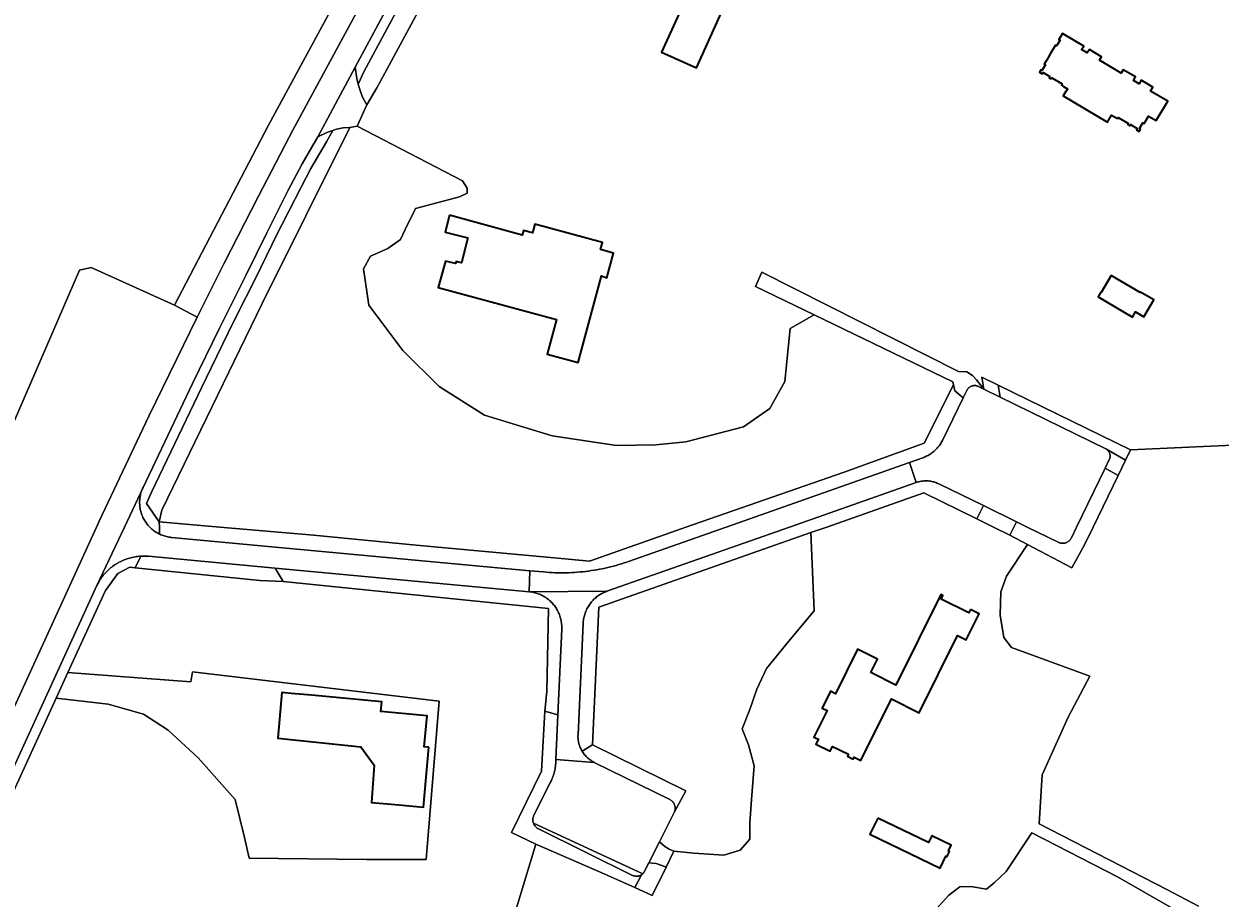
# Model space of a CAD drawing. Header units: metres. Extents: x 152737 to 157444, y 374779 to 378487.
# Tile 65 of 95: x 155587 to 155829, y 375925 to 376102. Entities that reach past the tile are written whole.
import ezdxf
from ezdxf.enums import TextEntityAlignment as Align

# ---------------------------------------------------------------- set-up
doc = ezdxf.new("R2010")
doc.units = ezdxf.units.M
for name, color, linetype, lineweight in [('B-XX-OG-BEBOUWING-GV', 7, 'Continuous', 35), ('B-XX-OG-BEBOUWING-T18', 10, 'Continuous', 18), ('B-XX-OG-TERREIN_CULTUURSCHEIDING-GV', 7, 'Continuous', 18), ('B-XX-OG-TOPOGRAFIE-T18', 10, 'Continuous', 18), ('B-XX-OG-WEG-GV', 7, 'Continuous', 18)]:
    doc.layers.add(name, color=color, linetype=linetype, lineweight=lineweight)
doc.styles.add('NLCS-ISO-M-T18', font='NLCS-ISO.ttf', dxfattribs={"height": 1.8})

msp = doc.modelspace()

# ---------------------------------------------------------------- linework, layer by layer
at = {"layer": 'B-XX-OG-BEBOUWING-GV'}
msp.add_lwpolyline([(155721.654, 376109.103), (155715.787, 376096.066), (155722.824, 376092.899), (155728.458, 376105.418)], dxfattribs=at)
for points in [[(155794.51, 376090.641), (155794.653, 376090.881), (155796.724, 376089.648), (155796.58, 376089.407), (155797.044, 376089.131), (155797.812, 376088.662), (155796.942, 376087.201), (155805.877, 376081.878), (155806.747, 376083.339), (155807.915, 376082.643), (155808.053, 376082.875), (155810.124, 376081.641), (155809.986, 376081.409), (155810.381, 376081.174), (155810.529, 376081.423), (155811.929, 376080.589), (155811.781, 376080.339), (155812.339, 376080.007), (155812.606, 376080.454), (155812.374, 376080.592), (155813.06, 376081.743), (155813.291, 376081.605), (155813.522, 376081.991), (155814.203, 376083.134), (155815.749, 376082.213), (155818.078, 376086.121), (155814.598, 376088.194), (155815.054, 376088.959), (155812.7, 376090.361), (155812.291, 376089.674), (155811.148, 376090.355), (155811.557, 376091.042), (155809.083, 376092.516), (155808.664, 376091.812), (155804.291, 376094.417), (155804.71, 376095.121), (155802.236, 376096.595), (155801.817, 376095.891), (155800.683, 376096.567), (155801.102, 376097.271), (155796.824, 376099.82), (155796.097, 376098.6), (155796.321, 376098.467), (155795.63, 376097.307), (155795.406, 376097.44), (155794.485, 376095.894), (155793.589, 376094.39), (155793.129, 376093.617), (155793.352, 376093.484), (155792.666, 376092.333), (155792.443, 376092.466), (155792.182, 376092.028), (155792.723, 376091.705), (155792.877, 376091.963), (155794.277, 376091.129), (155794.123, 376090.871)], [(155672.922, 376063.071), (155672.012, 376059.68), (155676.621, 376058.491), (155675.31, 376053.452), (155674.221, 376053.74), (155674.111, 376053.301), (155672.112, 376053.811), (155670.632, 376048.43), (155694.522, 376041.97), (155692.622, 376034.971), (155698.921, 376033.272), (155703.601, 376050.791), (155704.731, 376050.442), (155706.062, 376055.4), (155703.43, 376056.121), (155703.811, 376057.571), (155690.181, 376061.272), (155689.702, 376059.492), (155687.852, 376059.99), (155687.6, 376059.072)], [(155806.67, 376050.891), (155804.64, 376047.445), (155804.562, 376047.49), (155804.024, 376046.577), (155810.986, 376042.476), (155811.595, 376043.51), (155813.241, 376042.541), (155815.246, 376045.944), (155812.575, 376047.517), (155812.529, 376047.44)], [(155778.206, 375983.352), (155777.872, 375982.681), (155772.284, 375985.457), (155772.621, 375986.137), (155772.219, 375986.337), (155763.137, 375968.06), (155758.095, 375970.565), (155759.439, 375973.27), (155755.391, 375975.281), (155750.932, 375966.308), (155749.947, 375966.797), (155748.252, 375963.385), (155749.237, 375962.896), (155746.572, 375957.531), (155747.458, 375957.091), (155746.969, 375956.106), (155749.861, 375954.668), (155750.351, 375955.654), (155753.53, 375954.074), (155753.339, 375953.689), (155754.53, 375953.097), (155754.721, 375953.482), (155756.055, 375952.819), (155762.227, 375965.24), (155767.815, 375962.464), (155775.558, 375978.046), (155777.322, 375977.17), (155779.961, 375982.48)], [(155668.74, 375955.501), (155667.781, 375955.591), (155668.372, 375961.812), (155659.011, 375962.69), (155659.202, 375964.68), (155645.032, 375966.011), (155640.928, 375966.347), (155639.017, 375966.531), (155638.227, 375957.296), (155654.956, 375955.546), (155657.649, 375951.876), (155657.148, 375944.282), (155662.632, 375943.821), (155667.612, 375943.352)], [(155759.466, 375941.158), (155757.878, 375937.871), (155772.069, 375930.993), (155773.243, 375933.424), (155773.423, 375933.337), (155773.945, 375934.417), (155773.765, 375934.504), (155774.318, 375935.648), (155770.41, 375937.536), (155769.757, 375936.185)]]:
    msp.add_lwpolyline(points, close=True, dxfattribs=at)
at = {"layer": 'B-XX-OG-TERREIN_CULTUURSCHEIDING-GV'}
for points in [[(155578.238, 376006.1), (155598.091, 376051.963), (155600.462, 376052.534), (155617.29, 376044.908), (155636.318, 376081.301), (155673.633, 376150.236), (155635.73, 376171.99), (155597.233, 376191.569), (155596.951, 376191.82), (155592.667, 376195.632), (155582.567, 376203.918)], [(155670.087, 376110.833), (155658.938, 376090.19), (155658.223, 376088.854), (155656.179, 376085.411), (155654.239, 376081.106), (155675.536, 376070), (155676.452, 376068.55), (155676.451, 376067.558), (155674.925, 376066.795), (155665.995, 376064.432), (155663.933, 376060.159), (155663.016, 376058.175), (155660.421, 376056.345), (155656.91, 376054.819), (155655.535, 376052.225), (155656.601, 376044.898), (155663.467, 376035.738), (155670.791, 376028.409), (155679.947, 376022.606), (155693.682, 376018.48), (155706.655, 376016.491), (155714.593, 376016.641), (155720.698, 376017.25), (155732.299, 376020.299), (155737.643, 376023.96), (155740.697, 376029.454), (155741.769, 376040.138), (155746.643, 376042.92), (155734.748, 376048.689), (155736.037, 376051.544), (155775.817, 376031.469), (155777.475, 376031.396), (155778.639, 376030.638), (155779.436, 376029.81), (155780.902, 376027.927), (155780.518, 376030.344), (155783.812, 376028.726), (155810.54, 376015.602), (155856.379, 376017.734)], [(155728.458, 376105.418), (155722.824, 376092.899), (155715.787, 376096.066), (155721.654, 376109.103)], [(155856.379, 376017.734), (155810.54, 376015.602), (155809.558, 376013.571), (155808.032, 376010.414), (155802.995, 376000), (155801.323, 375996.542), (155798.686, 375991.781), (155789.727, 375996.498), (155785.473, 375990.084), (155784.314, 375986.926), (155784.207, 375982.189), (155784.942, 375977.663), (155786.52, 375975.662), (155802.308, 375969.867), (155797.99, 375961.552), (155792.722, 375949.87), (155792.087, 375939.975), (155817.926, 375926.703), (155824.274, 375923.344)], [(155824.274, 375923.344), (155817.926, 375926.703), (155792.087, 375939.975), (155792.722, 375949.87), (155797.99, 375961.552), (155802.308, 375969.867), (155786.52, 375975.662), (155784.942, 375977.663), (155784.207, 375982.189), (155784.314, 375986.926), (155785.473, 375990.084), (155789.727, 375996.498), (155786.132, 375998.391), (155782.851, 376000), (155779.5, 376001.643), (155768.769, 376006.904), (155749.147, 376000), (155745.964, 375998.88), (155746.588, 375983.097), (155741.428, 375976.888), (155737.005, 375971.415), (155735.003, 375967.205), (155733.634, 375963.101), (155732.053, 375959.206), (155733.315, 375955.943), (155734.472, 375951.732), (155733.943, 375944.89), (155733.626, 375940.153), (155733.625, 375936.89), (155731.624, 375934.68), (155728.36, 375933.628), (155722.281, 375934.051), (155718.27, 375934.447), (155716.695, 375931.228), (155713.879, 375925.472), (155710.335, 375927.081), (155703.679, 375930.103), (155690.344, 375935.886), (155684.239, 375915.679)], [(155560.167, 375892.836), (155593.401, 375965.43), (155595.777, 375970.62), (155603.361, 375987.186), (155605.877, 375990.625), (155608.286, 375991.9), (155609.394, 375991.786), (155610.504, 375994.118), (155610.215, 375994.099), (155609.927, 375994.071), (155609.64, 375994.036), (155609.354, 375993.993), (155609.069, 375993.942), (155608.786, 375993.883), (155608.505, 375993.816), (155608.225, 375993.741), (155607.948, 375993.659), (155607.673, 375993.569), (155607.4, 375993.472), (155607.131, 375993.367), (155606.864, 375993.255), (155606.6, 375993.135), (155606.341, 375993.008), (155606.084, 375992.874), (155605.832, 375992.733), (155605.583, 375992.585), (155605.339, 375992.43), (155605.098, 375992.268), (155604.863, 375992.1), (155604.632, 375991.926), (155604.407, 375991.745), (155604.186, 375991.558), (155603.97, 375991.365), (155603.76, 375991.166), (155603.556, 375990.961), (155603.357, 375990.751), (155603.164, 375990.535), (155602.977, 375990.314), (155602.797, 375990.088), (155602.622, 375989.857), (155602.455, 375989.622), (155602.293, 375989.382), (155602.139, 375989.137), (155601.991, 375988.888), (155601.85, 375988.635), (155601.716, 375988.379), (155601.632, 375988.208), (155558.348, 375893.669)], [(155684.239, 375915.679), (155690.344, 375935.886), (155685.442, 375938.212), (155691.47, 375950.657), (155692.186, 375962.745), (155692.561, 375966.74), (155692.929, 375983.52), (155639.262, 375989.005), (155634.538, 375989.202), (155609.394, 375991.786), (155608.286, 375991.9), (155605.877, 375990.625), (155603.361, 375987.186), (155595.777, 375970.62), (155620.634, 375968.707), (155620.95, 375970.707), (155670.844, 375964.795), (155668.519, 375936.901), (155668.201, 375932.796), (155656.096, 375932.8), (155632.411, 375933.018), (155631.465, 375937.229), (155629.573, 375944.914), (155622.102, 375953.338), (155615.999, 375958.919), (155611.052, 375962.184), (155603.895, 375964.186), (155593.401, 375965.43), (155560.167, 375892.836)], [(155823.081, 375920.543), (155807.926, 375929.285), (155790.613, 375938.133), (155785.452, 375930.346), (155783.004, 375928.057), (155781.477, 375926.768), (155778.293, 375927.322), (155776.03, 375927.27), (155773.819, 375925.586), (155770.619, 375921.957)], [(155770.619, 375921.957), (155773.819, 375925.586), (155776.03, 375927.27), (155778.293, 375927.322), (155781.477, 375926.768), (155783.004, 375928.057), (155785.452, 375930.346), (155790.613, 375938.133), (155807.926, 375929.285), (155823.081, 375920.543)]]:
    msp.add_lwpolyline(points, dxfattribs=at)
for points in [[(155654.469, 376089.582), (155655.602, 376092.053), (155687.909, 376152.213), (155707.841, 376192.264), (155706.28, 376193.216), (155704.162, 376188.438), (155699.638, 376179.016), (155693.528, 376167.012), (155687.202, 376155.122), (155686.147, 376153.159), (155653.84, 376092.999), (155654.171, 376090.724)], [(155654.469, 376089.582), (155654.751, 376088.5), (155655.026, 376087.691), (155655.391, 376086.82), (155656.179, 376085.411), (155658.223, 376088.854), (155658.938, 376090.19), (155670.087, 376110.833), (155686.014, 376140.046), (155711.504, 376186.901), (155711.773, 376187.991), (155709.834, 376191.049), (155707.841, 376192.264), (155687.909, 376152.213), (155655.602, 376092.053)], [(155617.29, 376044.908), (155621.884, 376042.457), (155622.428, 376043.572), (155627.331, 376053.38), (155634.274, 376066.93), (155641.312, 376080.432), (155681.927, 376155.546), (155681.809, 376156.379), (155681.632, 376157.632), (155681.11, 376159.168), (155679.958, 376160.679), (155679.695, 376160.822), (155676.756, 376155.477), (155673.633, 376150.236), (155636.318, 376081.301)], [(155794.51, 376090.641), (155794.123, 376090.871), (155794.277, 376091.129), (155792.877, 376091.963), (155792.723, 376091.705), (155792.182, 376092.028), (155792.443, 376092.466), (155792.666, 376092.333), (155793.352, 376093.484), (155793.129, 376093.617), (155793.589, 376094.39), (155794.485, 376095.894), (155795.406, 376097.44), (155795.63, 376097.307), (155796.321, 376098.467), (155796.097, 376098.6), (155796.824, 376099.82), (155801.102, 376097.271), (155800.683, 376096.567), (155801.817, 376095.891), (155802.236, 376096.595), (155804.71, 376095.121), (155804.291, 376094.417), (155808.664, 376091.812), (155809.083, 376092.516), (155811.557, 376091.042), (155811.148, 376090.355), (155812.291, 376089.674), (155812.7, 376090.361), (155815.054, 376088.959), (155814.598, 376088.194), (155818.078, 376086.121), (155815.749, 376082.213), (155814.203, 376083.134), (155813.522, 376081.991), (155813.291, 376081.605), (155813.06, 376081.743), (155812.374, 376080.592), (155812.606, 376080.454), (155812.339, 376080.007), (155811.781, 376080.339), (155811.929, 376080.589), (155810.529, 376081.423), (155810.381, 376081.174), (155809.986, 376081.409), (155810.124, 376081.641), (155808.053, 376082.875), (155807.915, 376082.643), (155806.747, 376083.339), (155805.877, 376081.878), (155796.942, 376087.201), (155797.812, 376088.662), (155797.044, 376089.131), (155796.58, 376089.407), (155796.724, 376089.648), (155794.653, 376090.881)], [(155614.313, 375998.567), (155614.274, 376000), (155614.245, 376001.063), (155611.661, 376004.771), (155612.756, 376007.172), (155622.755, 376028.196), (155624.783, 376032.37), (155628.1, 376039.19), (155629.935, 376042.854), (155633.598, 376050.152), (155637.051, 376057.221), (155637.749, 376058.65), (155642.957, 376068.865), (155644.898, 376072.533), (155648.004, 376077.921), (155649.306, 376080.207), (155648.111, 376079.788), (155646.271, 376078.92), (155643.149, 376073.503), (155640.225, 376067.979), (155635.959, 376059.543), (155631.811, 376051.051), (155626.31, 376040.089), (155620.95, 376029.058), (155610.95, 376008.031), (155610.851, 376007.814), (155610.76, 376007.594), (155610.676, 376007.371), (155610.6, 376007.145), (155610.531, 376006.916), (155610.47, 376006.686), (155610.416, 376006.454), (155610.371, 376006.22), (155610.333, 376005.984), (155610.304, 376005.748), (155610.282, 376005.51), (155610.268, 376005.272), (155610.262, 376005.034), (155610.265, 376004.795), (155610.275, 376004.557), (155610.293, 376004.32), (155610.319, 376004.083), (155610.353, 376003.847), (155610.396, 376003.612), (155610.445, 376003.379), (155610.503, 376003.148), (155610.568, 376002.918), (155610.641, 376002.691), (155610.722, 376002.467), (155610.81, 376002.245), (155610.906, 376002.027), (155611.008, 376001.812), (155611.118, 376001.6), (155611.235, 376001.393), (155611.359, 376001.189), (155611.49, 376000.989), (155611.627, 376000.794), (155611.771, 376000.604), (155611.921, 376000.419), (155612.077, 376000.239), (155612.239, 376000.064), (155612.302, 376000), (155612.407, 375999.895), (155612.58, 375999.731), (155612.759, 375999.573), (155612.943, 375999.422), (155613.132, 375999.277), (155613.326, 375999.138), (155613.524, 375999.005), (155613.727, 375998.88), (155613.933, 375998.761), (155614.144, 375998.649)], [(155614.245, 376001.063), (155614.754, 376003.411), (155635.03, 376045.214), (155652.764, 376080.841), (155651.386, 376080.732), (155650.031, 376080.461), (155649.306, 376080.207), (155648.004, 376077.921), (155644.898, 376072.533), (155642.957, 376068.865), (155637.749, 376058.65), (155637.051, 376057.221), (155633.598, 376050.152), (155629.935, 376042.854), (155628.1, 376039.19), (155624.783, 376032.37), (155622.755, 376028.196), (155612.756, 376007.172), (155611.661, 376004.771)], [(155774.774, 376028.748), (155774.62, 376029.352), (155746.643, 376042.92), (155741.769, 376040.138), (155740.697, 376029.454), (155737.643, 376023.96), (155732.299, 376020.299), (155720.698, 376017.25), (155714.593, 376016.641), (155706.655, 376016.491), (155693.682, 376018.48), (155679.947, 376022.606), (155670.791, 376028.409), (155663.467, 376035.738), (155656.601, 376044.898), (155655.535, 376052.225), (155656.91, 376054.819), (155660.421, 376056.345), (155663.016, 376058.175), (155663.933, 376060.159), (155665.995, 376064.432), (155674.925, 376066.795), (155676.451, 376067.558), (155676.452, 376068.55), (155675.536, 376070), (155654.239, 376081.106), (155652.764, 376080.841), (155635.03, 376045.214), (155614.754, 376003.411), (155614.245, 376001.063), (155626.459, 376000), (155645.393, 375998.353), (155666.134, 375996.374), (155693.283, 375993.885), (155701.197, 375993.084), (155719.943, 375999.75), (155720.664, 376000), (155752.655, 376011.086), (155768.874, 376016.944)], [(155672.922, 376063.071), (155687.6, 376059.072), (155687.852, 376059.99), (155689.702, 376059.492), (155690.181, 376061.272), (155703.811, 376057.571), (155703.43, 376056.121), (155706.062, 376055.4), (155704.731, 376050.442), (155703.601, 376050.791), (155698.921, 376033.272), (155692.622, 376034.971), (155694.522, 376041.97), (155670.632, 376048.43), (155672.112, 376053.811), (155674.111, 376053.301), (155674.221, 376053.74), (155675.31, 376053.452), (155676.621, 376058.491), (155672.012, 376059.68)], [(155496.302, 375814.849), (155513.013, 375806.44), (155601.548, 376000), (155602.093, 376001.191), (155612.121, 376022.448), (155621.884, 376042.457), (155617.29, 376044.908), (155600.462, 376052.534), (155598.091, 376051.963), (155578.238, 376006.1), (155553.773, 375953.604), (155525.85, 375883.598), (155500.185, 375824.067)], [(155806.67, 376050.891), (155812.529, 376047.44), (155812.575, 376047.517), (155815.246, 376045.944), (155813.241, 376042.541), (155811.595, 376043.51), (155810.986, 376042.476), (155804.024, 376046.577), (155804.562, 376047.49), (155804.64, 376047.445)], [(155614.245, 376001.063), (155614.274, 376000), (155614.313, 375998.567), (155614.358, 375998.545), (155614.576, 375998.447), (155614.797, 375998.357), (155615.021, 375998.275), (155615.247, 375998.2), (155615.475, 375998.133), (155615.706, 375998.073), (155615.939, 375998.021), (155616.173, 375997.977), (155616.409, 375997.941), (155616.646, 375997.913), (155616.716, 375997.906), (155689.13, 375991.186), (155691.92, 375990.927), (155692.487, 375990.878), (155693.054, 375990.838), (155693.623, 375990.805), (155694.191, 375990.781), (155694.76, 375990.764), (155695.329, 375990.756), (155695.898, 375990.755), (155696.467, 375990.763), (155697.036, 375990.778), (155697.604, 375990.801), (155698.172, 375990.833), (155698.74, 375990.872), (155699.307, 375990.92), (155699.873, 375990.975), (155700.439, 375991.038), (155701.003, 375991.109), (155701.567, 375991.189), (155702.129, 375991.276), (155702.69, 375991.371), (155703.25, 375991.474), (155703.808, 375991.584), (155704.365, 375991.703), (155704.919, 375991.829), (155705.472, 375991.963), (155706.023, 375992.105), (155706.572, 375992.255), (155707.119, 375992.412), (155707.664, 375992.577), (155708.206, 375992.75), (155708.746, 375992.93), (155709.102, 375993.054), (155728.809, 376000), (155765.852, 376013.056), (155768.547, 376014.006), (155768.77, 376014.089), (155768.99, 376014.179), (155769.207, 376014.277), (155769.421, 376014.381), (155769.631, 376014.493), (155769.837, 376014.612), (155770.039, 376014.738), (155770.237, 376014.871), (155770.43, 376015.01), (155770.619, 376015.155), (155770.802, 376015.307), (155770.98, 376015.465), (155771.153, 376015.629), (155771.32, 376015.798), (155771.481, 376015.973), (155771.637, 376016.153), (155771.786, 376016.339), (155771.929, 376016.529), (155772.065, 376016.724), (155772.195, 376016.924), (155772.318, 376017.127), (155772.434, 376017.335), (155772.543, 376017.547), (155776.721, 376026.116), (155775.074, 376027.575), (155774.774, 376028.748), (155768.874, 376016.944), (155752.655, 376011.086), (155720.664, 376000), (155719.943, 375999.75), (155701.197, 375993.084), (155693.283, 375993.885), (155666.134, 375996.374), (155645.393, 375998.353), (155626.459, 376000)], [(155784.219, 376026.298), (155805.711, 376015.733), (155809.558, 376013.571), (155810.54, 376015.602), (155783.812, 376028.726)], [(155786.132, 375998.391), (155789.727, 375996.498), (155798.686, 375991.781), (155801.323, 375996.542), (155802.995, 376000), (155808.032, 376010.414), (155805.411, 376011.886), (155799.663, 376000), (155798.623, 375997.849), (155798.568, 375997.743), (155798.503, 375997.635), (155798.431, 375997.53), (155798.352, 375997.431), (155798.268, 375997.337), (155798.178, 375997.248), (155798.082, 375997.166), (155797.981, 375997.089), (155797.876, 375997.019), (155797.767, 375996.956), (155797.653, 375996.9), (155797.537, 375996.851), (155797.417, 375996.809), (155797.295, 375996.776), (155797.172, 375996.75), (155797.046, 375996.731), (155796.92, 375996.721), (155796.794, 375996.719), (155796.668, 375996.725), (155796.542, 375996.739), (155796.417, 375996.76), (155796.294, 375996.79), (155796.174, 375996.827), (155796.055, 375996.872), (155795.94, 375996.924), (155789.666, 376000), (155787.489, 376001.067), (155786.948, 376000)], [(155699.695, 375954.71), (155701.789, 375955.949), (155703.062, 375983.785), (155745.964, 375998.88), (155749.147, 376000), (155768.769, 376006.904), (155779.5, 376001.643), (155780.813, 376004.34), (155771.84, 376008.74), (155771.642, 376008.833), (155771.44, 376008.918), (155771.236, 376008.996), (155771.028, 376009.066), (155770.819, 376009.129), (155770.607, 376009.184), (155770.393, 376009.231), (155770.178, 376009.27), (155769.961, 376009.302), (155769.744, 376009.325), (155769.525, 376009.341), (155769.306, 376009.348), (155769.088, 376009.348), (155768.869, 376009.34), (155768.651, 376009.323), (155768.433, 376009.299), (155768.217, 376009.267), (155768.001, 376009.226), (155767.788, 376009.178), (155767.576, 376009.123), (155767.367, 376009.059), (155767.224, 376009.011), (155741.614, 376000), (155704.737, 375987.025), (155704.511, 375986.941), (155704.289, 375986.85), (155704.069, 375986.752), (155703.853, 375986.646), (155703.641, 375986.533), (155703.432, 375986.413), (155703.227, 375986.287), (155703.027, 375986.153), (155702.831, 375986.013), (155702.641, 375985.867), (155702.455, 375985.714), (155702.274, 375985.556), (155702.098, 375985.391), (155701.929, 375985.22), (155701.764, 375985.044), (155701.606, 375984.863), (155701.454, 375984.677), (155701.309, 375984.485), (155701.169, 375984.289), (155701.037, 375984.088), (155700.911, 375983.883), (155700.792, 375983.674), (155700.68, 375983.461), (155700.575, 375983.245), (155700.477, 375983.025), (155700.387, 375982.802), (155700.304, 375982.576), (155700.229, 375982.347), (155700.161, 375982.116), (155700.101, 375981.883), (155700.049, 375981.648), (155700.005, 375981.412), (155699.969, 375981.174), (155699.94, 375980.935), (155699.92, 375980.695), (155699.91, 375980.527), (155698.879, 375957.99), (155698.873, 375957.773), (155698.875, 375957.555), (155698.885, 375957.338), (155698.903, 375957.122), (155698.929, 375956.906), (155698.962, 375956.691), (155699.004, 375956.478), (155699.053, 375956.266), (155699.111, 375956.057), (155699.176, 375955.849), (155699.248, 375955.644), (155699.328, 375955.442), (155699.415, 375955.243), (155699.51, 375955.048), (155699.612, 375954.856)], [(155701.789, 375955.949), (155720.682, 375946.65), (155718.306, 375942.246), (155715.353, 375936.374), (155716.414, 375935.388), (155717.331, 375934.885), (155718.27, 375934.447), (155722.281, 375934.051), (155728.36, 375933.628), (155731.624, 375934.68), (155733.625, 375936.89), (155733.626, 375940.153), (155733.943, 375944.89), (155734.472, 375951.732), (155733.315, 375955.943), (155732.053, 375959.206), (155733.634, 375963.101), (155735.003, 375967.205), (155737.005, 375971.415), (155741.428, 375976.888), (155746.588, 375983.097), (155745.964, 375998.88), (155703.062, 375983.785)], [(155639.262, 375989.005), (155637.666, 375991.707), (155612.036, 375994.089), (155611.27, 375994.131), (155610.504, 375994.118), (155609.394, 375991.786), (155634.538, 375989.202)], [(155637.666, 375991.707), (155639.262, 375989.005), (155692.929, 375983.52), (155692.561, 375966.74), (155692.186, 375962.745), (155694.807, 375961.997), (155695.582, 375979.388), (155695.589, 375979.629), (155695.587, 375979.87), (155695.578, 375980.111), (155695.56, 375980.351), (155695.535, 375980.591), (155695.501, 375980.83), (155695.46, 375981.067), (155695.411, 375981.303), (155695.354, 375981.537), (155695.289, 375981.769), (155695.217, 375981.999), (155695.137, 375982.227), (155695.05, 375982.451), (155694.955, 375982.673), (155694.853, 375982.891), (155694.743, 375983.106), (155694.627, 375983.317), (155694.503, 375983.524), (155694.373, 375983.727), (155694.236, 375983.926), (155694.093, 375984.119), (155693.944, 375984.308), (155693.788, 375984.492), (155693.626, 375984.671), (155693.458, 375984.844), (155693.285, 375985.011), (155693.106, 375985.173), (155692.922, 375985.329), (155692.733, 375985.478), (155692.539, 375985.621), (155692.34, 375985.758), (155692.137, 375985.887), (155691.93, 375986.01), (155691.718, 375986.127), (155691.504, 375986.236), (155691.285, 375986.337), (155691.063, 375986.432), (155690.839, 375986.519), (155690.611, 375986.599), (155690.381, 375986.671), (155690.149, 375986.735), (155689.915, 375986.792), (155689.679, 375986.841), (155689.441, 375986.881), (155689.202, 375986.915), (155689.002, 375986.936)], [(155778.206, 375983.352), (155779.961, 375982.48), (155777.322, 375977.17), (155775.558, 375978.046), (155767.815, 375962.464), (155762.227, 375965.24), (155756.055, 375952.819), (155754.721, 375953.482), (155754.53, 375953.097), (155753.339, 375953.689), (155753.53, 375954.074), (155750.351, 375955.654), (155749.861, 375954.668), (155746.969, 375956.106), (155747.458, 375957.091), (155746.572, 375957.531), (155749.237, 375962.896), (155748.252, 375963.385), (155749.947, 375966.797), (155750.932, 375966.308), (155755.391, 375975.281), (155759.439, 375973.27), (155758.095, 375970.565), (155763.137, 375968.06), (155772.219, 375986.337), (155772.621, 375986.137), (155772.284, 375985.457), (155777.872, 375982.681)], [(155595.777, 375970.62), (155593.401, 375965.43), (155603.895, 375964.186), (155611.052, 375962.184), (155615.999, 375958.919), (155622.102, 375953.338), (155629.573, 375944.914), (155631.465, 375937.229), (155632.411, 375933.018), (155656.096, 375932.8), (155668.201, 375932.796), (155668.519, 375936.901), (155670.844, 375964.795), (155620.95, 375970.707), (155620.634, 375968.707)], [(155668.74, 375955.501), (155667.612, 375943.352), (155662.632, 375943.821), (155657.148, 375944.282), (155657.649, 375951.876), (155654.956, 375955.546), (155638.227, 375957.296), (155639.017, 375966.531), (155640.928, 375966.347), (155645.032, 375966.011), (155659.202, 375964.68), (155659.011, 375962.69), (155668.372, 375961.812), (155667.781, 375955.591)], [(155690.344, 375935.886), (155703.679, 375930.103), (155710.335, 375927.081), (155711.678, 375929.656), (155711.634, 375929.628), (155711.527, 375929.57), (155711.418, 375929.519), (155711.305, 375929.476), (155711.189, 375929.44), (155711.071, 375929.412), (155710.952, 375929.392), (155710.832, 375929.379), (155710.711, 375929.375), (155710.59, 375929.378), (155710.469, 375929.39), (155710.35, 375929.41), (155710.232, 375929.437), (155710.116, 375929.472), (155710.003, 375929.515), (155709.893, 375929.565), (155690.871, 375939.003), (155690.758, 375939.064), (155690.65, 375939.131), (155690.546, 375939.204), (155690.448, 375939.284), (155690.354, 375939.37), (155690.267, 375939.462), (155690.185, 375939.559), (155690.109, 375939.661), (155690.041, 375939.767), (155689.979, 375939.878), (155689.924, 375939.992), (155689.882, 375940.094), (155689.836, 375940.23), (155689.803, 375940.353), (155689.778, 375940.477), (155689.762, 375940.603), (155689.753, 375940.729), (155689.752, 375940.856), (155689.759, 375940.983), (155689.774, 375941.109), (155689.797, 375941.234), (155689.828, 375941.357), (155689.867, 375941.478), (155689.913, 375941.596), (155689.966, 375941.711), (155693.381, 375948.523), (155693.501, 375948.771), (155693.613, 375949.023), (155693.719, 375949.277), (155693.817, 375949.535), (155693.907, 375949.795), (155693.99, 375950.058), (155694.065, 375950.324), (155694.132, 375950.591), (155694.191, 375950.86), (155694.243, 375951.131), (155694.287, 375951.403), (155694.323, 375951.676), (155694.351, 375951.95), (155694.371, 375952.225), (155694.377, 375952.346), (155694.407, 375953.03), (155694.807, 375961.997), (155692.186, 375962.745), (155691.47, 375950.657), (155685.442, 375938.212)], [(155702.176, 375952.415), (155717.409, 375944.917), (155717.503, 375944.867), (155717.611, 375944.802), (155717.714, 375944.73), (155717.813, 375944.652), (155717.907, 375944.567), (155717.995, 375944.477), (155718.077, 375944.382), (155718.153, 375944.281), (155718.222, 375944.176), (155718.285, 375944.066), (155718.34, 375943.953), (155718.389, 375943.837), (155718.429, 375943.717), (155718.462, 375943.596), (155718.488, 375943.472), (155718.505, 375943.347), (155718.514, 375943.222), (155718.516, 375943.096), (155718.509, 375942.97), (155718.495, 375942.845), (155718.473, 375942.721), (155718.442, 375942.598), (155718.404, 375942.478), (155718.359, 375942.36), (155718.306, 375942.246), (155720.682, 375946.65), (155701.789, 375955.949), (155699.695, 375954.71), (155699.836, 375954.483), (155699.958, 375954.304), (155700.087, 375954.129), (155700.222, 375953.958), (155700.364, 375953.793), (155700.511, 375953.634), (155700.664, 375953.479), (155700.823, 375953.331), (155700.987, 375953.188), (155701.156, 375953.052), (155701.33, 375952.922), (155701.509, 375952.798), (155701.692, 375952.681), (155701.88, 375952.571), (155702.071, 375952.468)], [(155759.466, 375941.158), (155769.757, 375936.185), (155770.41, 375937.536), (155774.318, 375935.648), (155773.765, 375934.504), (155773.945, 375934.417), (155773.423, 375933.337), (155773.243, 375933.424), (155772.069, 375930.993), (155757.878, 375937.871)], [(155716.695, 375931.228), (155715.848, 375931.579), (155714.673, 375931.954), (155713.219, 375932.13), (155712.34, 375930.381), (155712.303, 375930.312), (155712.241, 375930.208), (155712.171, 375930.109), (155712.096, 375930.014), (155712.014, 375929.925), (155711.976, 375929.889), (155711.927, 375929.841), (155711.834, 375929.764), (155711.736, 375929.692), (155711.678, 375929.656), (155710.335, 375927.081), (155713.879, 375925.472)]]:
    msp.add_lwpolyline(points, close=True, dxfattribs=at)
at = {"layer": 'B-XX-OG-WEG-GV'}
msp.add_lwpolyline([(155558.348, 375893.669), (155601.632, 375988.208), (155607.175, 376000), (155610.95, 376008.031), (155620.95, 376029.058), (155626.31, 376040.089), (155631.811, 376051.051), (155635.959, 376059.543), (155640.225, 376067.979), (155643.149, 376073.503), (155646.271, 376078.92), (155653.84, 376092.999), (155686.147, 376153.159), (155681.927, 376155.546), (155641.312, 376080.432), (155634.274, 376066.93), (155627.331, 376053.38), (155622.428, 376043.572), (155621.884, 376042.457), (155612.121, 376022.448), (155602.093, 376001.191), (155601.548, 376000), (155513.013, 375806.44)], dxfattribs=at)
for points in [[(155649.306, 376080.207), (155650.031, 376080.461), (155651.386, 376080.732), (155652.764, 376080.841), (155654.239, 376081.106), (155656.179, 376085.411), (155655.391, 376086.82), (155655.026, 376087.691), (155654.751, 376088.5), (155654.469, 376089.582), (155654.171, 376090.724), (155653.84, 376092.999), (155646.271, 376078.92), (155648.111, 376079.788)], [(155746.643, 376042.92), (155774.62, 376029.352), (155774.774, 376028.748), (155775.074, 376027.575), (155776.721, 376026.116), (155777.459, 376027.63), (155777.484, 376027.679), (155777.543, 376027.782), (155777.608, 376027.882), (155777.681, 376027.976), (155777.759, 376028.066), (155777.844, 376028.15), (155777.933, 376028.229), (155778.028, 376028.301), (155778.128, 376028.367), (155778.232, 376028.426), (155778.339, 376028.478), (155778.45, 376028.522), (155778.563, 376028.559), (155778.679, 376028.589), (155778.796, 376028.61), (155778.915, 376028.624), (155779.034, 376028.629), (155779.153, 376028.627), (155779.272, 376028.617), (155779.39, 376028.598), (155779.506, 376028.572), (155779.62, 376028.538), (155779.732, 376028.497), (155779.841, 376028.448), (155780.902, 376027.927), (155779.436, 376029.81), (155778.639, 376030.638), (155777.475, 376031.396), (155775.817, 376031.469), (155736.037, 376051.544), (155734.748, 376048.689)], [(155765.852, 376013.056), (155767.224, 376009.011), (155767.367, 376009.059), (155767.576, 376009.123), (155767.788, 376009.178), (155768.001, 376009.226), (155768.217, 376009.267), (155768.433, 376009.299), (155768.651, 376009.323), (155768.869, 376009.34), (155769.088, 376009.348), (155769.306, 376009.348), (155769.525, 376009.341), (155769.744, 376009.325), (155769.961, 376009.302), (155770.178, 376009.27), (155770.393, 376009.231), (155770.607, 376009.184), (155770.819, 376009.129), (155771.028, 376009.066), (155771.236, 376008.996), (155771.44, 376008.918), (155771.642, 376008.833), (155771.84, 376008.74), (155780.813, 376004.34), (155787.489, 376001.067), (155789.666, 376000), (155795.94, 375996.924), (155796.055, 375996.872), (155796.174, 375996.827), (155796.294, 375996.79), (155796.417, 375996.76), (155796.542, 375996.739), (155796.668, 375996.725), (155796.794, 375996.719), (155796.92, 375996.721), (155797.046, 375996.731), (155797.172, 375996.75), (155797.295, 375996.776), (155797.417, 375996.809), (155797.537, 375996.851), (155797.653, 375996.9), (155797.767, 375996.956), (155797.876, 375997.019), (155797.981, 375997.089), (155798.082, 375997.166), (155798.178, 375997.248), (155798.268, 375997.337), (155798.352, 375997.431), (155798.431, 375997.53), (155798.503, 375997.635), (155798.568, 375997.743), (155798.623, 375997.849), (155799.663, 376000), (155805.411, 376011.886), (155806.277, 376013.677), (155806.323, 376013.781), (155806.361, 376013.889), (155806.392, 376013.999), (155806.414, 376014.11), (155806.429, 376014.223), (155806.436, 376014.337), (155806.435, 376014.451), (155806.426, 376014.565), (155806.409, 376014.677), (155806.385, 376014.788), (155806.352, 376014.898), (155806.312, 376015.004), (155806.264, 376015.108), (155806.21, 376015.208), (155806.148, 376015.304), (155806.08, 376015.395), (155806.006, 376015.482), (155805.926, 376015.563), (155805.84, 376015.638), (155805.711, 376015.733), (155784.219, 376026.298), (155780.902, 376027.927), (155779.841, 376028.448), (155779.732, 376028.497), (155779.62, 376028.538), (155779.506, 376028.572), (155779.39, 376028.598), (155779.272, 376028.617), (155779.153, 376028.627), (155779.034, 376028.629), (155778.915, 376028.624), (155778.796, 376028.61), (155778.679, 376028.589), (155778.563, 376028.559), (155778.45, 376028.522), (155778.339, 376028.478), (155778.232, 376028.426), (155778.128, 376028.367), (155778.028, 376028.301), (155777.933, 376028.229), (155777.844, 376028.15), (155777.759, 376028.066), (155777.681, 376027.976), (155777.608, 376027.882), (155777.543, 376027.782), (155777.484, 376027.679), (155777.459, 376027.63), (155776.721, 376026.116), (155772.543, 376017.547), (155772.434, 376017.335), (155772.318, 376017.127), (155772.195, 376016.924), (155772.065, 376016.724), (155771.929, 376016.529), (155771.786, 376016.339), (155771.637, 376016.153), (155771.481, 376015.973), (155771.32, 376015.798), (155771.153, 376015.629), (155770.98, 376015.465), (155770.802, 376015.307), (155770.619, 376015.155), (155770.43, 376015.01), (155770.237, 376014.871), (155770.039, 376014.738), (155769.837, 376014.612), (155769.631, 376014.493), (155769.421, 376014.381), (155769.207, 376014.277), (155768.99, 376014.179), (155768.77, 376014.089), (155768.547, 376014.006)], [(155780.902, 376027.927), (155784.219, 376026.298), (155783.812, 376028.726), (155780.518, 376030.344)], [(155805.411, 376011.886), (155808.032, 376010.414), (155809.558, 376013.571), (155805.711, 376015.733), (155805.84, 376015.638), (155805.926, 376015.563), (155806.006, 376015.482), (155806.08, 376015.395), (155806.148, 376015.304), (155806.21, 376015.208), (155806.264, 376015.108), (155806.312, 376015.004), (155806.352, 376014.898), (155806.385, 376014.788), (155806.409, 376014.677), (155806.426, 376014.565), (155806.435, 376014.451), (155806.436, 376014.337), (155806.429, 376014.223), (155806.414, 376014.11), (155806.392, 376013.999), (155806.361, 376013.889), (155806.323, 376013.781), (155806.277, 376013.677)], [(155704.737, 375987.025), (155741.614, 376000), (155767.224, 376009.011), (155765.852, 376013.056), (155728.809, 376000), (155709.102, 375993.054), (155708.746, 375992.93), (155708.206, 375992.75), (155707.664, 375992.577), (155707.119, 375992.412), (155706.572, 375992.255), (155706.023, 375992.105), (155705.472, 375991.963), (155704.919, 375991.829), (155704.365, 375991.703), (155703.808, 375991.584), (155703.25, 375991.474), (155702.69, 375991.371), (155702.129, 375991.276), (155701.567, 375991.189), (155701.003, 375991.109), (155700.439, 375991.038), (155699.873, 375990.975), (155699.307, 375990.92), (155698.74, 375990.872), (155698.172, 375990.833), (155697.604, 375990.801), (155697.036, 375990.778), (155696.467, 375990.763), (155695.898, 375990.755), (155695.329, 375990.756), (155694.76, 375990.764), (155694.191, 375990.781), (155693.623, 375990.805), (155693.054, 375990.838), (155692.487, 375990.878), (155691.92, 375990.927), (155689.13, 375991.186), (155689.002, 375986.936)], [(155610.504, 375994.118), (155611.27, 375994.131), (155612.036, 375994.089), (155637.666, 375991.707), (155689.002, 375986.936), (155689.13, 375991.186), (155616.716, 375997.906), (155616.646, 375997.913), (155616.409, 375997.941), (155616.173, 375997.977), (155615.939, 375998.021), (155615.706, 375998.073), (155615.475, 375998.133), (155615.247, 375998.2), (155615.021, 375998.275), (155614.797, 375998.357), (155614.576, 375998.447), (155614.358, 375998.545), (155614.313, 375998.567), (155614.144, 375998.649), (155613.933, 375998.761), (155613.727, 375998.88), (155613.524, 375999.005), (155613.326, 375999.138), (155613.132, 375999.277), (155612.943, 375999.422), (155612.759, 375999.573), (155612.58, 375999.731), (155612.407, 375999.895), (155612.302, 376000), (155612.239, 376000.064), (155612.077, 376000.239), (155611.921, 376000.419), (155611.771, 376000.604), (155611.627, 376000.794), (155611.49, 376000.989), (155611.359, 376001.189), (155611.235, 376001.393), (155611.118, 376001.6), (155611.008, 376001.812), (155610.906, 376002.027), (155610.81, 376002.245), (155610.722, 376002.467), (155610.641, 376002.691), (155610.568, 376002.918), (155610.503, 376003.148), (155610.445, 376003.379), (155610.396, 376003.612), (155610.353, 376003.847), (155610.319, 376004.083), (155610.293, 376004.32), (155610.275, 376004.557), (155610.265, 376004.795), (155610.262, 376005.034), (155610.268, 376005.272), (155610.282, 376005.51), (155610.304, 376005.748), (155610.333, 376005.984), (155610.371, 376006.22), (155610.416, 376006.454), (155610.47, 376006.686), (155610.531, 376006.916), (155610.6, 376007.145), (155610.676, 376007.371), (155610.76, 376007.594), (155610.851, 376007.814), (155610.95, 376008.031), (155607.175, 376000), (155601.632, 375988.208), (155601.716, 375988.379), (155601.85, 375988.635), (155601.991, 375988.888), (155602.139, 375989.137), (155602.293, 375989.382), (155602.455, 375989.622), (155602.622, 375989.857), (155602.797, 375990.088), (155602.977, 375990.314), (155603.164, 375990.535), (155603.357, 375990.751), (155603.556, 375990.961), (155603.76, 375991.166), (155603.97, 375991.365), (155604.186, 375991.558), (155604.407, 375991.745), (155604.632, 375991.926), (155604.863, 375992.1), (155605.098, 375992.268), (155605.339, 375992.43), (155605.583, 375992.585), (155605.832, 375992.733), (155606.084, 375992.874), (155606.341, 375993.008), (155606.6, 375993.135), (155606.864, 375993.255), (155607.131, 375993.367), (155607.4, 375993.472), (155607.673, 375993.569), (155607.948, 375993.659), (155608.225, 375993.741), (155608.505, 375993.816), (155608.786, 375993.883), (155609.069, 375993.942), (155609.354, 375993.993), (155609.64, 375994.036), (155609.927, 375994.071), (155610.215, 375994.099)], [(155786.132, 375998.391), (155786.948, 376000), (155787.489, 376001.067), (155780.813, 376004.34), (155779.5, 376001.643), (155782.851, 376000)], [(155694.807, 375961.997), (155694.407, 375953.03), (155702.176, 375952.415), (155702.071, 375952.468), (155701.88, 375952.571), (155701.692, 375952.681), (155701.509, 375952.798), (155701.33, 375952.922), (155701.156, 375953.052), (155700.987, 375953.188), (155700.823, 375953.331), (155700.664, 375953.479), (155700.511, 375953.634), (155700.364, 375953.793), (155700.222, 375953.958), (155700.087, 375954.129), (155699.958, 375954.304), (155699.836, 375954.483), (155699.695, 375954.71), (155699.612, 375954.856), (155699.51, 375955.048), (155699.415, 375955.243), (155699.328, 375955.442), (155699.248, 375955.644), (155699.176, 375955.849), (155699.111, 375956.057), (155699.053, 375956.266), (155699.004, 375956.478), (155698.962, 375956.691), (155698.929, 375956.906), (155698.903, 375957.122), (155698.885, 375957.338), (155698.875, 375957.555), (155698.873, 375957.773), (155698.879, 375957.99), (155699.91, 375980.527), (155699.92, 375980.695), (155699.94, 375980.935), (155699.969, 375981.174), (155700.005, 375981.412), (155700.049, 375981.648), (155700.101, 375981.883), (155700.161, 375982.116), (155700.229, 375982.347), (155700.304, 375982.576), (155700.387, 375982.802), (155700.477, 375983.025), (155700.575, 375983.245), (155700.68, 375983.461), (155700.792, 375983.674), (155700.911, 375983.883), (155701.037, 375984.088), (155701.169, 375984.289), (155701.309, 375984.485), (155701.454, 375984.677), (155701.606, 375984.863), (155701.764, 375985.044), (155701.929, 375985.22), (155702.098, 375985.391), (155702.274, 375985.556), (155702.455, 375985.714), (155702.641, 375985.867), (155702.831, 375986.013), (155703.027, 375986.153), (155703.227, 375986.287), (155703.432, 375986.413), (155703.641, 375986.533), (155703.853, 375986.646), (155704.069, 375986.752), (155704.289, 375986.85), (155704.511, 375986.941), (155704.737, 375987.025), (155689.002, 375986.936), (155689.202, 375986.915), (155689.441, 375986.881), (155689.679, 375986.841), (155689.915, 375986.792), (155690.149, 375986.735), (155690.381, 375986.671), (155690.611, 375986.599), (155690.839, 375986.519), (155691.063, 375986.432), (155691.285, 375986.337), (155691.504, 375986.236), (155691.718, 375986.127), (155691.93, 375986.01), (155692.137, 375985.887), (155692.34, 375985.758), (155692.539, 375985.621), (155692.733, 375985.478), (155692.922, 375985.329), (155693.106, 375985.173), (155693.285, 375985.011), (155693.458, 375984.844), (155693.626, 375984.671), (155693.788, 375984.492), (155693.944, 375984.308), (155694.093, 375984.119), (155694.236, 375983.926), (155694.373, 375983.727), (155694.503, 375983.524), (155694.627, 375983.317), (155694.743, 375983.106), (155694.853, 375982.891), (155694.955, 375982.673), (155695.05, 375982.451), (155695.137, 375982.227), (155695.217, 375981.999), (155695.289, 375981.769), (155695.354, 375981.537), (155695.411, 375981.303), (155695.46, 375981.067), (155695.501, 375980.83), (155695.535, 375980.591), (155695.56, 375980.351), (155695.578, 375980.111), (155695.587, 375979.87), (155695.589, 375979.629), (155695.582, 375979.388)], [(155689.882, 375940.094), (155711.976, 375929.889), (155712.014, 375929.925), (155712.096, 375930.014), (155712.171, 375930.109), (155712.241, 375930.208), (155712.303, 375930.312), (155712.34, 375930.381), (155713.219, 375932.13), (155715.353, 375936.374), (155718.306, 375942.246), (155718.359, 375942.36), (155718.404, 375942.478), (155718.442, 375942.598), (155718.473, 375942.721), (155718.495, 375942.845), (155718.509, 375942.97), (155718.516, 375943.096), (155718.514, 375943.222), (155718.505, 375943.347), (155718.488, 375943.472), (155718.462, 375943.596), (155718.429, 375943.717), (155718.389, 375943.837), (155718.34, 375943.953), (155718.285, 375944.066), (155718.222, 375944.176), (155718.153, 375944.281), (155718.077, 375944.382), (155717.995, 375944.477), (155717.907, 375944.567), (155717.813, 375944.652), (155717.714, 375944.73), (155717.611, 375944.802), (155717.503, 375944.867), (155717.409, 375944.917), (155702.176, 375952.415), (155694.407, 375953.03), (155694.377, 375952.346), (155694.371, 375952.225), (155694.351, 375951.95), (155694.323, 375951.676), (155694.287, 375951.403), (155694.243, 375951.131), (155694.191, 375950.86), (155694.132, 375950.591), (155694.065, 375950.324), (155693.99, 375950.058), (155693.907, 375949.795), (155693.817, 375949.535), (155693.719, 375949.277), (155693.613, 375949.023), (155693.501, 375948.771), (155693.381, 375948.523), (155689.966, 375941.711), (155689.913, 375941.596), (155689.867, 375941.478), (155689.828, 375941.357), (155689.797, 375941.234), (155689.774, 375941.109), (155689.759, 375940.983), (155689.752, 375940.856), (155689.753, 375940.729), (155689.762, 375940.603), (155689.778, 375940.477), (155689.803, 375940.353), (155689.836, 375940.23)], [(155711.678, 375929.656), (155711.736, 375929.692), (155711.834, 375929.764), (155711.927, 375929.841), (155711.976, 375929.889), (155689.882, 375940.094), (155689.924, 375939.992), (155689.979, 375939.878), (155690.041, 375939.767), (155690.109, 375939.661), (155690.185, 375939.559), (155690.267, 375939.462), (155690.354, 375939.37), (155690.448, 375939.284), (155690.546, 375939.204), (155690.65, 375939.131), (155690.758, 375939.064), (155690.871, 375939.003), (155709.893, 375929.565), (155710.003, 375929.515), (155710.116, 375929.472), (155710.232, 375929.437), (155710.35, 375929.41), (155710.469, 375929.39), (155710.59, 375929.378), (155710.711, 375929.375), (155710.832, 375929.379), (155710.952, 375929.392), (155711.071, 375929.412), (155711.189, 375929.44), (155711.305, 375929.476), (155711.418, 375929.519), (155711.527, 375929.57), (155711.634, 375929.628)], [(155716.695, 375931.228), (155718.27, 375934.447), (155717.331, 375934.885), (155716.414, 375935.388), (155715.353, 375936.374), (155713.219, 375932.13), (155714.673, 375931.954), (155715.848, 375931.579)]]:
    msp.add_lwpolyline(points, close=True, dxfattribs=at)

# ---------------------------------------------------------------- texts
at = {"layer": 'B-XX-OG-BEBOUWING-T18', "style": 'NLCS-ISO-M-T18'}
msp.add_text('7', height=0.0018, dxfattribs=at).set_placement((155804.941, 376090.478), align=Align.MIDDLE_CENTER)
for s, rotation, p in [('8', 345, (155696.869, 376056.864)), ('5', 334, (155753.464, 375965.785)), ('3', 355, (155652.429, 375962.805))]:
    msp.add_text(s, height=0.0018, rotation=rotation, dxfattribs=at).set_placement(p, align=Align.MIDDLE_CENTER)
at = {"layer": 'B-XX-OG-TOPOGRAFIE-T18', "style": 'NLCS-ISO-M-T18'}
for rotation, p in [(333, (155743.874, 376046.04)), (333, (155743.874, 376046.04)), (333, (155743.874, 376046.04)), (333, (155743.874, 376046.04)), (333, (155743.874, 376046.04)), (63.7, (155626.139, 376044.4)), (63.7, (155626.139, 376044.4)), (63.7, (155626.139, 376044.4)), (63.7, (155626.139, 376044.4)), (63.7, (155626.139, 376044.4)), (20.2, (155737.106, 376000.715)), (20.2, (155737.106, 376000.715)), (20.2, (155737.106, 376000.715)), (20.2, (155737.106, 376000.715)), (20.2, (155737.106, 376000.715)), (353.2, (155643.894, 375993.431)), (353.2, (155643.894, 375993.431)), (353.2, (155643.894, 375993.431)), (353.2, (155643.894, 375993.431)), (353.2, (155643.894, 375993.431))]:
    msp.add_text('Wilgerijs', height=0.0018, rotation=rotation, dxfattribs=at).set_placement(p, align=Align.MIDDLE_CENTER)

doc.saveas('drawing.dxf')
